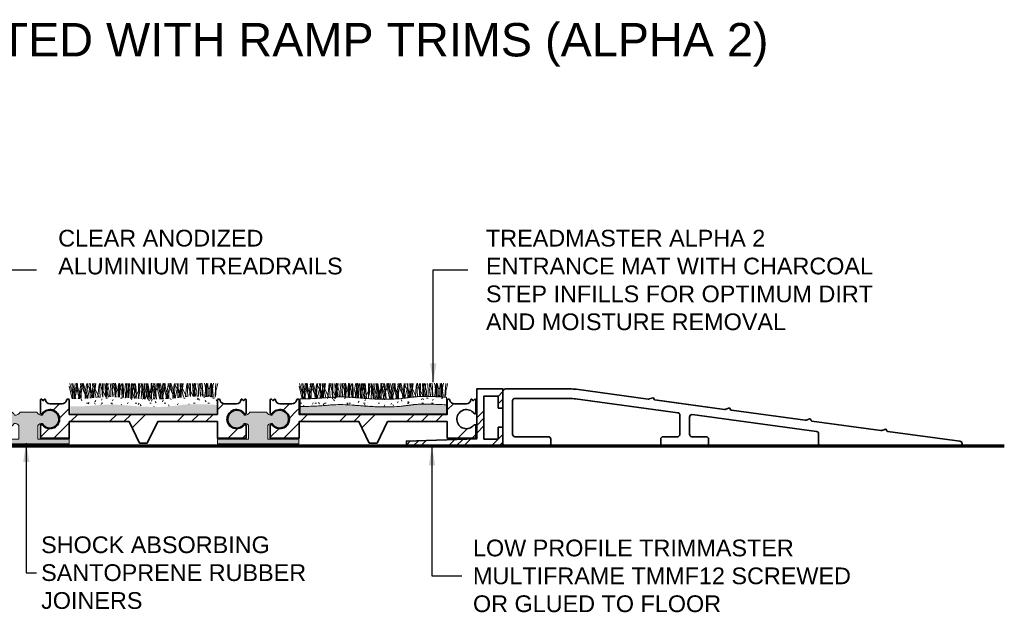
# Model space of a CAD drawing. Header units: millimetres. Extents: x -185 to 180, y -34 to 89.
# Tile 2 of 2: x -26 to 180, y -34 to 89. Entities that reach past the tile are written whole.
import ezdxf

# ---------------------------------------------------------------- set-up
doc = ezdxf.new("R2010")
doc.units = ezdxf.units.MM
for name, color, linetype, lineweight in [('FS-DETAIL', 3, 'Continuous', 35), ('FS-DETAIL-HATCH', 253, 'Continuous', 13), ('FS-DETAIL-THIN', 8, 'Continuous', 18), ('FS-DETAIL-WIDE', 4, 'Continuous', 70), ('FS-TEXT', 7, 'Continuous', 25)]:
    doc.layers.add(name, color=color, linetype=linetype, lineweight=lineweight)
doc.styles.add('Arial', font='arial.ttf', dxfattribs={"height": 2.5})
doc.dimstyles.new('Diagonal_2.5mm Arial$7', dxfattribs={"dimtxt": 2.5, "dimasz": 2, "dimexe": 2.5, "dimexo": 5, "dimgap": 1, "dimtad": 0, "dimzin": 0, "dimdsep": 46, "dimtxsty": 'Arial', "dimcen": 2, "dimdle": 4, "dimclrd": 1, "dimclre": 256, "dimclrt": 7, "dimaunit": 1, "dimadec": 0, "dimazin": 0, "dimtfac": 1, "dimtix": 1, "dimtmove": 2, "dimatfit": 3, "dimfxl": 1, "dimtvp": 1, "dimtolj": 1, "dimtzin": 0, "dimarcsym": 0})
pattern_1 = [(0, (-1470.8694, -3314.3196), (4.064, 1.016), [0.335, -2.713, 0.335, -2.713, -16.256]), (0, (-1470.8694, -3314.3196), (4.064, 1.016), [-6.096, 0.335, -5.761, 0.335, -2.713, -7.112]), (0, (-1470.8694, -3314.3196), (4.064, 1.016), [-15.24, 0.335, -1.697, 0.335, -4.745]), (120, (-1469.3454, -3313.8116), (-2.9118818, 3.01152724), [0.335, -2.713, 0.335, -2.713, -16.256]), (120, (-1469.3454, -3313.8116), (-2.9118818, 3.01152724), [-6.096, 0.335, -5.761, 0.335, -2.713, -7.112]), (120, (-1469.3454, -3313.8116), (-2.9118818, 3.01152724), [-15.24, 0.335, -1.697, 0.335, -4.745]), (240, (-1468.8374, -3311.7796), (-1.1521182, -4.02752724), [0.335, -2.713, 0.335, -2.713, -16.256]), (240, (-1468.8374, -3311.7796), (-1.1521182, -4.02752724), [-6.096, 0.335, -5.761, 0.335, -2.713, -7.112]), (240, (-1468.8374, -3311.7796), (-1.1521182, -4.02752724), [-15.24, 0.335, -1.697, 0.335, -4.745])]

# ---------------------------------------------------------------- blocks, each defined once
blk = doc.blocks.new('CARPET_H_PROFILE_ALPHA')
at = {"layer": 'FS-DETAIL-HATCH'}
for p, q in [((-43.78, -55.42), (-44.36, -53.15)), ((-43.73, -55.42), (-43.93, -53.15)), ((-43.63, -53.51), (-43.71, -53.15)), ((-43.15, -56.37), (-43.63, -53.51)), ((-43.44, -55.42), (-43.24, -53.15)), ((-43.39, -55.42), (-42.82, -53.15)), ((-42.99, -53.77), (-42.99, -53.14)), ((-42.69, -54.18), (-42.99, -53.14)), ((-42.32, -55.42), (-42.89, -53.15)), ((-42.72, -53.77), (-42.72, -53.15)), ((-42.56, -56.36), (-42.08, -53.51)), ((-42.13, -53.4), (-42.09, -53.15)), ((-40.82, -56.21), (-42.13, -53.4)), ((-42.08, -53.51), (-42, -53.15)), ((-41.98, -55.42), (-41.78, -53.15)), ((-41.86, -54.18), (-41.54, -53.1)), ((-41.16, -55.42), (-41.73, -53.15)), ((-41.23, -54.18), (-41.54, -53.1)), ((-40.92, -53.81), (-40.79, -53.15)), ((-40.82, -55.42), (-40.62, -53.15)), ((-40.67, -53.4), (-40.63, -53.15)), ((-39.36, -56.19), (-40.67, -53.4)), ((-39.69, -55.42), (-40.27, -53.15)), ((-40.09, -53.77), (-40.09, -53.15)), ((-40.03, -53.15), (-40.09, -56.25)), ((-39.91, -56.23), (-39.46, -53.51)), ((-39.44, -56.2), (-39.63, -53.15)), ((-39.51, -53.4), (-39.47, -53.15)), ((-38.24, -56.1), (-39.51, -53.4)), ((-39.46, -53.51), (-39.37, -53.15)), ((-39.36, -55.42), (-39.16, -53.15)), ((-39.16, -54.82), (-38.93, -53.15)), ((-38.29, -53.81), (-38.17, -53.16)), ((-37.99, -56.08), (-38.17, -53.16)), ((-38.04, -53.4), (-38, -53.13)), ((-36.82, -56.02), (-38.04, -53.4)), ((-37.89, -53.66), (-38, -53.13)), ((-37.62, -53.15), (-37.54, -54.11)), ((-37.4, -53.15), (-37.46, -56.05)), ((-36.83, -56.02), (-37.01, -53.15)), ((-36.84, -53.73), (-36.68, -53.08)), ((-36.68, -53.43), (-36.68, -53.08)), ((-36.68, -54.75), (-36.68, -53.43)), ((-36.53, -54.82), (-36.31, -53.15)), ((-36.43, -53.66), (-36.53, -53.15)), ((-35.91, -53.15), (-35.86, -53.55)), ((-35.37, -56), (-35.54, -53.15)), ((-35.38, -53.73), (-35.23, -53.13)), ((-35.27, -53.66), (-35.37, -53.15)), ((-34.99, -53.15), (-34.92, -54.11)), ((-34.64, -53.73), (-34.8, -53.08)), ((-34.8, -53.43), (-34.8, -53.08)), ((-34.8, -54.75), (-34.8, -53.43)), ((-34.22, -53.73), (-34.06, -53.08)), ((-34.11, -53.15), (-34.16, -53.55)), ((-34.06, -53.43), (-34.06, -53.08)), ((-34.06, -54.75), (-34.06, -53.43)), ((-33.87, -53.15), (-33.94, -54.11)), ((-33.81, -53.66), (-33.91, -53.15)), ((-33.59, -53.66), (-33.48, -53.15)), ((-33.34, -53.43), (-33.34, -53.15)), ((-33.34, -54.75), (-33.34, -53.43)), ((-33.28, -53.15), (-33.23, -53.55)), ((-32.76, -53.73), (-32.61, -53.13)), ((-32.33, -54.82), (-32.55, -53.15)), ((-32.4, -53.15), (-32.48, -54.11)), ((-32.01, -53.73), (-32.18, -53.08)), ((-32.18, -53.43), (-32.18, -53.08)), ((-32.18, -54.75), (-32.18, -53.43)), ((-32.04, -56.2), (-31.85, -53.15)), ((-31.49, -53.15), (-31.54, -53.55)), ((-31.45, -53.15), (-31.39, -56.25)), ((-31.24, -53.15), (-31.31, -54.11)), ((-30.86, -54.82), (-31.08, -53.15)), ((-30.96, -53.66), (-30.86, -53.15)), ((-30.71, -53.43), (-30.71, -53.15)), ((-30.71, -54.75), (-30.71, -53.43)), ((-30.56, -53.81), (-30.69, -53.15)), ((-30.66, -56.21), (-29.35, -53.4)), ((-29.99, -53.15), (-29.93, -56.25)), ((-29.7, -54.82), (-29.92, -53.15)), ((-29.78, -53.15), (-29.85, -54.11)), ((-29.4, -53.51), (-29.48, -53.15)), ((-29.42, -56.36), (-29.23, -53.16)), ((-28.92, -56.42), (-29.4, -53.51)), ((-29.35, -53.4), (-29.39, -53.15)), ((-29.1, -53.81), (-29.23, -53.16)), ((-28.83, -53.15), (-28.76, -56.25)), ((-28.76, -53.77), (-28.76, -53.15)), ((-28.24, -54.82), (-28.46, -53.15)), ((-28.04, -55.42), (-28.24, -53.15)), ((-27.94, -53.81), (-28.07, -53.15)), ((-28.04, -56.21), (-26.72, -53.4)), ((-27.94, -53.51), (-28.02, -53.15)), ((-27.45, -56.43), (-27.94, -53.51)), ((-27.7, -55.42), (-27.12, -53.15)), ((-27.36, -53.15), (-27.3, -56.25)), ((-27.3, -53.77), (-27.3, -53.14)), ((-27, -54.18), (-27.3, -53.14)), ((-26.78, -53.51), (-26.86, -53.15)), ((-26.29, -56.43), (-26.78, -53.51)), ((-26.72, -53.4), (-26.77, -53.15)), ((-26.48, -53.81), (-26.6, -53.15)), ((-26.16, -54.18), (-25.85, -53.1)), ((-26.14, -53.77), (-26.14, -53.15)), ((-25.46, -55.42), (-26.04, -53.15)), ((-25.54, -54.18), (-25.85, -53.1)), ((-25.41, -55.42), (-25.61, -53.15)), ((-25.31, -53.51), (-25.39, -53.15)), ((-24.83, -56.43), (-25.31, -53.51)), ((-25.13, -55.42), (-24.93, -53.15)), ((-25.07, -55.42), (-24.5, -53.15)), ((-24.68, -53.77), (-24.68, -53.14)), ((-24.38, -54.18), (-24.68, -53.14)), ((-24, -55.42), (-24.58, -53.15)), ((-24.4, -53.77), (-24.4, -53.15)), ((-24.25, -56.41), (-23.76, -53.51)), ((-23.81, -53.4), (-23.77, -53.15)), ((-22.5, -56.21), (-23.81, -53.4)), ((-23.76, -53.51), (-23.68, -53.15)), ((-23.66, -55.42), (-23.46, -53.15)), ((-23.54, -54.18), (-23.22, -53.1)), ((-22.84, -55.42), (-23.41, -53.15)), ((-22.91, -54.18), (-23.22, -53.1)), ((-22.6, -53.81), (-22.47, -53.15)), ((-22.5, -55.42), (-22.3, -53.15)), ((-22.35, -53.4), (-22.31, -53.15)), ((-21.1, -56.08), (-22.33, -53.45)), ((-21.38, -55.42), (-21.95, -53.15)), ((-21.77, -53.77), (-21.77, -53.15)), ((-21.71, -53.15), (-21.77, -56.17)), ((-21.58, -56.15), (-21.14, -53.51)), ((-21.13, -56.09), (-21.31, -53.15)), ((-21.19, -53.4), (-21.15, -53.15)), ((-19.99, -55.97), (-21.19, -53.4)), ((-21.14, -53.51), (-21.05, -53.15)), ((-21.04, -55.42), (-20.84, -53.15)), ((-20.84, -54.82), (-20.62, -53.15)), ((-19.97, -53.81), (-19.85, -53.16)), ((-19.68, -55.95), (-19.85, -53.16)), ((-19.73, -53.4), (-19.68, -53.13)), ((-18.55, -55.91), (-19.73, -53.4)), ((-19.58, -53.66), (-19.68, -53.13)), ((-19.3, -53.15), (-19.22, -54.11)), ((-19.09, -53.15), (-19.14, -55.91)), ((-18.52, -55.91), (-18.69, -53.15)), ((-18.53, -53.73), (-18.36, -53.08)), ((-18.36, -53.43), (-18.36, -53.08)), ((-18.36, -54.75), (-18.36, -53.43)), ((-18.11, -53.66), (-18.22, -53.15)), ((-18.21, -54.82), (-17.99, -53.15)), ((-17.59, -53.15), (-17.54, -53.55)), ((-17.05, -55.9), (-17.22, -53.15)), ((-17.06, -53.73), (-16.91, -53.13)), ((-16.95, -53.66), (-17.05, -53.15)), ((-16.67, -53.15), (-16.6, -54.11)), ((-16.03, -53.73), (-16.18, -53.13)), ((-15.9, -53.73), (-15.74, -53.08)), ((-15.74, -53.43), (-15.74, -53.08)), ((-15.74, -54.75), (-15.74, -53.43)), ((-15.49, -53.66), (-15.59, -53.15)), ((-15.5, -53.15), (-15.55, -53.55)), ((-14.98, -53.66), (-14.88, -53.15)), ((-14.96, -53.15), (-14.91, -53.55)), ((-14.73, -53.43), (-14.73, -53.08)), ((-14.57, -53.73), (-14.73, -53.08)), ((-14.73, -54.75), (-14.73, -53.43)), ((-14.44, -53.73), (-14.29, -53.13)), ((-13.79, -53.15), (-13.87, -54.11)), ((-13.52, -53.66), (-13.41, -53.15)), ((-43.85, -56.38), (-44.46, -53.77)), ((-43.13, -56.37), (-43.86, -54.18)), ((-43.7, -56.38), (-43.78, -55.42)), ((-43.73, -56.38), (-43.73, -55.42)), ((-43.48, -56.37), (-43.39, -55.42)), ((-43.44, -56.37), (-43.44, -55.42)), ((-43.32, -56.37), (-42.72, -53.77)), ((-42.39, -56.36), (-42.99, -53.77)), ((-41.97, -56.35), (-42.69, -54.18)), ((-42.58, -56.36), (-41.86, -54.18)), ((-42.24, -56.36), (-42.32, -55.42)), ((-41.98, -56.35), (-41.98, -55.42)), ((-40.53, -56.28), (-41.23, -54.18)), ((-41.08, -56.31), (-41.16, -55.42)), ((-41.12, -56.31), (-40.92, -53.81)), ((-40.82, -56.3), (-40.82, -55.42)), ((-40.68, -56.29), (-40.09, -53.77)), ((-39.62, -56.21), (-39.69, -55.42)), ((-39.36, -56.19), (-39.36, -55.42)), ((-38.88, -56.15), (-39.16, -54.82)), ((-38.48, -56.12), (-38.29, -53.81)), ((-37.59, -54.78), (-37.89, -53.66)), ((-37.59, -55.46), (-37.59, -54.78)), ((-37.43, -56.05), (-37.59, -55.46)), ((-37.54, -54.11), (-37.43, -55.91)), ((-36.96, -54.56), (-36.84, -53.73)), ((-36.84, -55.08), (-36.96, -54.56)), ((-36.77, -55.61), (-36.84, -55.08)), ((-36.6, -56.01), (-36.68, -54.75)), ((-36.29, -56.01), (-36.53, -54.82)), ((-36.13, -54.78), (-36.43, -53.66)), ((-36.13, -55.46), (-36.13, -54.78)), ((-35.98, -56), (-36.13, -55.46)), ((-35.86, -53.55), (-35.78, -54.6)), ((-35.78, -54.6), (-35.78, -55.8)), ((-35.49, -54.56), (-35.38, -53.73)), ((-35.38, -55.08), (-35.49, -54.56)), ((-35.31, -55.61), (-35.38, -55.08)), ((-34.97, -54.78), (-35.27, -53.66)), ((-34.97, -55.46), (-34.97, -54.78)), ((-34.81, -56.01), (-34.97, -55.46)), ((-34.92, -54.11), (-34.81, -55.91)), ((-34.88, -56.01), (-34.8, -54.75)), ((-34.71, -55.61), (-34.64, -55.08)), ((-34.52, -54.56), (-34.64, -53.73)), ((-34.64, -55.08), (-34.52, -54.56)), ((-34.33, -54.56), (-34.22, -53.73)), ((-34.22, -55.08), (-34.33, -54.56)), ((-34.16, -53.55), (-34.24, -54.6)), ((-34.24, -54.6), (-34.24, -55.8)), ((-34.14, -55.61), (-34.22, -55.08)), ((-33.98, -56.05), (-34.06, -54.75)), ((-33.94, -54.11), (-34.05, -55.91)), ((-34.05, -56.05), (-33.89, -55.46)), ((-33.89, -54.78), (-33.59, -53.66)), ((-33.89, -55.46), (-33.89, -54.78)), ((-33.51, -54.78), (-33.81, -53.66)), ((-33.51, -55.46), (-33.51, -54.78)), ((-33.33, -56.1), (-33.51, -55.46)), ((-33.42, -56.09), (-33.34, -54.75)), ((-33.23, -53.55), (-33.16, -54.6)), ((-33.16, -54.6), (-33.16, -55.8)), ((-32.87, -54.56), (-32.76, -53.73)), ((-32.76, -55.08), (-32.87, -54.56)), ((-32.68, -55.61), (-32.76, -55.08)), ((-32.6, -56.15), (-32.33, -54.82)), ((-32.48, -54.11), (-32.59, -55.91)), ((-32.26, -56.18), (-32.18, -54.75)), ((-32.09, -55.61), (-32.01, -55.08)), ((-31.9, -54.56), (-32.01, -53.73)), ((-32.01, -55.08), (-31.9, -54.56)), ((-31.54, -53.55), (-31.61, -54.6)), ((-31.61, -54.6), (-31.61, -55.8)), ((-31.48, -56.24), (-31.26, -55.46)), ((-31.31, -54.11), (-31.43, -55.91)), ((-31.26, -54.78), (-30.96, -53.66)), ((-31.26, -55.46), (-31.26, -54.78)), ((-31.16, -56.27), (-30.86, -54.82)), ((-30.81, -56.3), (-30.71, -54.75)), ((-30.36, -56.33), (-30.56, -53.81)), ((-30.02, -56.35), (-29.7, -54.82)), ((-29.85, -54.11), (-29.96, -55.91)), ((-28.89, -56.42), (-29.1, -53.81)), ((-28.14, -56.45), (-28.76, -53.77)), ((-28.57, -56.44), (-28.24, -54.82)), ((-28.04, -56.45), (-28.04, -55.42)), ((-27.73, -56.46), (-27.94, -53.81)), ((-27.79, -56.46), (-27.7, -55.42)), ((-26.67, -56.48), (-27.3, -53.77)), ((-26.24, -56.48), (-27, -54.18)), ((-26.93, -56.48), (-26.16, -54.18)), ((-26.26, -56.48), (-26.48, -53.81)), ((-25.51, -56.47), (-26.14, -53.77)), ((-24.79, -56.44), (-25.54, -54.18)), ((-25.37, -56.46), (-25.46, -55.42)), ((-25.41, -56.46), (-25.41, -55.42)), ((-25.17, -56.46), (-25.07, -55.42)), ((-25.13, -56.46), (-25.13, -55.42)), ((-25.02, -56.45), (-24.4, -53.77)), ((-24.06, -56.4), (-24.68, -53.77)), ((-23.65, -56.37), (-24.38, -54.18)), ((-24.28, -56.41), (-23.54, -54.18)), ((-23.92, -56.39), (-24, -55.42)), ((-23.66, -56.37), (-23.66, -55.42)), ((-22.23, -56.23), (-22.91, -54.18)), ((-22.76, -56.29), (-22.84, -55.42)), ((-22.8, -56.29), (-22.6, -53.81)), ((-22.5, -56.26), (-22.5, -55.42)), ((-22.35, -56.24), (-21.77, -53.77)), ((-21.31, -56.11), (-21.38, -55.42)), ((-21.04, -56.08), (-21.04, -55.42)), ((-20.59, -56.02), (-20.84, -54.82)), ((-20.15, -55.99), (-19.97, -53.81)), ((-19.28, -54.78), (-19.58, -53.66)), ((-19.28, -55.46), (-19.28, -54.78)), ((-19.15, -55.91), (-19.28, -55.46)), ((-19.22, -54.11), (-19.11, -55.91)), ((-18.64, -54.56), (-18.53, -53.73)), ((-18.53, -55.08), (-18.64, -54.56)), ((-18.45, -55.61), (-18.53, -55.08)), ((-18.29, -55.91), (-18.36, -54.75)), ((-17.99, -55.91), (-18.21, -54.82)), ((-17.81, -54.78), (-18.11, -53.66)), ((-17.81, -55.46), (-17.81, -54.78)), ((-17.69, -55.9), (-17.81, -55.46)), ((-17.54, -53.55), (-17.46, -54.6)), ((-17.46, -54.6), (-17.46, -55.8)), ((-17.18, -54.56), (-17.06, -53.73)), ((-17.06, -55.08), (-17.18, -54.56)), ((-16.99, -55.61), (-17.06, -55.08)), ((-16.65, -54.78), (-16.95, -53.66)), ((-16.65, -55.46), (-16.65, -54.78)), ((-16.52, -55.92), (-16.65, -55.46)), ((-16.6, -54.11), (-16.49, -55.91)), ((-16.1, -55.61), (-16.03, -55.08)), ((-15.92, -54.56), (-16.03, -53.73)), ((-16.03, -55.08), (-15.92, -54.56)), ((-16.01, -54.56), (-15.9, -53.73)), ((-15.9, -55.08), (-16.01, -54.56)), ((-15.83, -55.61), (-15.9, -55.08)), ((-15.66, -55.96), (-15.74, -54.75)), ((-15.55, -53.55), (-15.63, -54.6)), ((-15.63, -54.6), (-15.63, -55.8)), ((-15.19, -54.78), (-15.49, -53.66)), ((-15.42, -55.98), (-15.28, -55.46)), ((-15.28, -54.78), (-14.98, -53.66)), ((-15.28, -55.46), (-15.28, -54.78)), ((-15.19, -55.46), (-15.19, -54.78)), ((-15.04, -56), (-15.19, -55.46)), ((-14.91, -53.55), (-14.84, -54.6)), ((-14.84, -54.6), (-14.84, -55.8)), ((-14.8, -56.01), (-14.73, -54.75)), ((-14.64, -55.61), (-14.57, -55.08)), ((-14.45, -54.56), (-14.57, -53.73)), ((-14.57, -55.08), (-14.45, -54.56)), ((-14.55, -54.56), (-14.44, -53.73)), ((-14.44, -55.08), (-14.55, -54.56)), ((-14.36, -55.61), (-14.44, -55.08)), ((-13.87, -54.11), (-13.98, -55.91)), ((-13.98, -56.05), (-13.82, -55.46)), ((-13.82, -54.78), (-13.52, -53.66)), ((-13.82, -55.46), (-13.82, -54.78)), ((-40.82, -56.3), (-40.82, -56.21)), ((-37.43, -55.91), (-37.44, -56.05)), ((-36.81, -56.02), (-36.77, -55.61)), ((-35.78, -55.8), (-35.78, -56)), ((-35.34, -56), (-35.31, -55.61)), ((-34.81, -55.91), (-34.81, -56.01)), ((-34.67, -56.02), (-34.71, -55.61)), ((-34.24, -55.8), (-34.24, -56.04)), ((-34.18, -56.04), (-34.14, -55.61)), ((-34.05, -55.91), (-34.04, -56.05)), ((-33.16, -55.8), (-33.15, -56.11)), ((-32.73, -56.14), (-32.68, -55.61)), ((-32.59, -55.91), (-32.57, -56.15)), ((-32.03, -56.2), (-32.09, -55.61)), ((-31.61, -55.8), (-31.62, -56.23)), ((-31.43, -55.91), (-31.4, -56.25)), ((-30.66, -56.31), (-30.66, -56.21)), ((-29.96, -55.91), (-29.93, -56.36)), ((-29.93, -56.25), (-29.93, -56.36)), ((-29.43, -56.39), (-29.42, -56.36)), ((-28.76, -56.25), (-28.77, -56.43)), ((-28.04, -56.45), (-28.04, -56.21)), ((-27.46, -56.47), (-27.45, -56.43)), ((-27.3, -56.25), (-27.31, -56.47)), ((-26.3, -56.48), (-26.29, -56.43)), ((-22.5, -56.26), (-22.5, -56.21)), ((-18.48, -55.91), (-18.45, -55.61)), ((-17.46, -55.8), (-17.46, -55.9)), ((-17.01, -55.9), (-16.99, -55.61)), ((-16.49, -55.91), (-16.49, -55.92)), ((-16.07, -55.94), (-16.1, -55.61)), ((-15.86, -55.95), (-15.83, -55.61)), ((-15.63, -55.8), (-15.63, -55.97)), ((-14.84, -55.8), (-14.83, -56.01)), ((-14.6, -56.02), (-14.64, -55.61)), ((-14.4, -56.03), (-14.36, -55.61)), ((-13.98, -55.91), (-13.97, -56.05))]:
    blk.add_line(p, q, dxfattribs=at)

msp = doc.modelspace()

# ---------------------------------------------------------------- hatches: boundary and pattern name
at = {"layer": 'FS-DETAIL-HATCH'}
h = msp.add_hatch(dxfattribs=at)
h.set_pattern_fill('FP_4', color=256, style=0, pattern_type=2)
h.set_pattern_definition(pattern_1)
h.paths.add_polyline_path([(2.654, 8.224), (3.813, 8.248), (4.961, 8.308), (6.09, 8.403), (7.19, 8.532), (8.326, 8.683), (9.813, 8.797), (12.021, 8.806), (15.319, 8.644), (15.319, 10.247), (12.021, 10.409), (9.813, 10.4), (8.326, 10.286), (7.19, 10.136), (6.09, 10.006), (4.961, 9.911), (3.813, 9.851), (2.654, 9.827), (1.249, 9.846), (0.349, 9.877), (-0.775, 9.938), (-2.911, 10.1), (-4.899, 10.253), (-5.854, 10.3), (-6.813, 10.315), (-7.82, 10.294), (-8.921, 10.233), (-11.436, 10.037), (-12.778, 9.965), (-14.096, 9.937), (-15.27, 9.933), (-15.27, 8.329), (-14.096, 8.333), (-12.778, 8.362), (-11.436, 8.434), (-8.921, 8.63), (-7.82, 8.691), (-6.813, 8.711), (-5.854, 8.696), (-4.899, 8.65), (-2.911, 8.497), (-0.775, 8.335), (0.349, 8.273), (1.496, 8.234)], flags=0)
h = msp.add_hatch(dxfattribs=at)
h.set_pattern_fill('FP_4', color=256, style=0, pattern_type=2)
h.set_pattern_definition(pattern_1)
h.paths.add_polyline_path([(50.72, 8.224), (51.878, 8.248), (53.027, 8.308), (54.155, 8.403), (55.255, 8.532), (56.391, 8.683), (57.879, 8.797), (60.087, 8.806), (63.384, 8.644), (63.384, 10.247), (60.087, 10.409), (57.879, 10.4), (56.391, 10.286), (55.255, 10.136), (54.155, 10.006), (53.027, 9.911), (51.878, 9.851), (50.72, 9.827), (49.561, 9.838), (48.414, 9.877), (47.29, 9.938), (45.154, 10.1), (43.167, 10.253), (42.212, 10.3), (41.253, 10.315), (40.245, 10.294), (39.144, 10.233), (36.629, 10.037), (35.287, 9.965), (33.969, 9.937), (32.795, 9.933), (32.795, 8.329), (33.969, 8.333), (35.287, 8.362), (36.629, 8.434), (39.144, 8.63), (40.245, 8.691), (41.253, 8.711), (42.212, 8.696), (43.167, 8.65), (45.154, 8.497), (47.29, 8.335), (48.414, 8.273), (49.561, 8.234)], flags=0)
h = msp.add_hatch(dxfattribs=at)
h.set_pattern_fill('FP_3', color=256, style=0, pattern_type=2)
h.set_pattern_definition([(45, (-1470.8694, -3314.3196), (-4.490128, 4.490128), []), (45, (-1469.2824, -3314.3196), (9e-16, 8.980256), []), (45, (-1472.4564, -3314.3196), (9e-16, 8.980256), [])])
h.paths.add_polyline_path([(55.004, 0), (75.204, 0), (75.204, 4), (74.204, 4), (74.204, 1.5), (71.204, 1.5), (71.204, 10.5), (74.204, 10.5), (74.204, 8), (75.204, 8), (75.204, 12), (69.704, 12), (69.704, 1.519), (55.004, 1.074)], flags=0)
at = {"layer": 'FS-DETAIL-HATCH', "lineweight": 18}
h = msp.add_hatch(dxfattribs=at)
h.set_pattern_fill('FP_1', color=256, style=0, pattern_type=2)
h.set_pattern_definition([(45, (-1489.872, -3330.239), (14.142136, -9e-16), [20, 0]), (45, (-1486.872, -3330.239), (14.142136, -9e-16), [20, 0]), (45, (-1483.872, -3330.239), (14.142136, -9e-16), [20, 0])])
h.paths.add_polyline_path([(0.813, 0.675), (3, 5.175), (15.482, 5.175), (15.482, 1.675), (21.482, 1.675), (21.482, 4.475), (21.341, 4.492), (21.201, 4.473), (21.069, 4.421), (20.954, 4.337), (20.863, 4.228), (20.455, 3.927), (19.983, 3.739), (19.479, 3.675), (18.976, 3.74), (18.505, 3.93), (18.097, 4.232), (17.778, 4.628), (17.57, 5.091), (17.484, 5.591), (17.527, 6.097), (17.697, 6.576), (17.981, 6.996), (18.362, 7.332), (18.815, 7.561), (19.312, 7.668), (19.819, 7.646), (20.304, 7.498), (20.737, 7.232), (21.176, 6.791), (21.23, 6.771), (21.288, 6.765), (21.345, 6.773), (21.399, 6.796), (21.445, 6.83), (21.482, 6.875), (21.482, 9.775), (21.425, 9.841), (21.343, 9.872), (21.257, 9.862), (21.218, 9.841), (20.915, 9.505), (20.643, 9.838), (20.575, 9.864), (20.502, 9.852), (20.47, 9.833), (20.427, 9.773), (20.389, 9.535), (20.291, 9.316), (20.14, 9.129), (19.945, 8.988), (19.721, 8.901), (19.482, 8.875), (16.971, 8.875), (16.76, 8.894), (16.558, 8.959), (16.376, 9.068), (16.223, 9.215), (16.107, 9.392), (15.978, 9.742), (15.924, 9.803), (15.856, 9.848), (15.779, 9.874), (15.698, 9.88), (15.618, 9.865), (15.545, 9.831), (15.482, 9.779), (15.482, 6.675), (-15.518, 6.675), (-15.518, 9.779), (-15.58, 9.831), (-15.654, 9.865), (-15.734, 9.88), (-15.815, 9.874), (-15.892, 9.848), (-15.959, 9.803), (-16.014, 9.742), (-16.053, 9.657), (-16.068, 9.591), (-16.142, 9.392), (-16.259, 9.215), (-16.412, 9.068), (-16.594, 8.959), (-16.795, 8.894), (-17.006, 8.875), (-19.518, 8.875), (-19.757, 8.901), (-19.981, 8.988), (-20.175, 9.129), (-20.327, 9.316), (-20.425, 9.535), (-20.463, 9.773), (-20.506, 9.833), (-20.573, 9.863), (-20.646, 9.856), (-20.679, 9.838), (-20.951, 9.505), (-21.253, 9.841), (-21.335, 9.872), (-21.422, 9.861), (-21.46, 9.841), (-21.518, 9.775), (-21.518, 6.875), (-21.481, 6.83), (-21.434, 6.796), (-21.381, 6.773), (-21.323, 6.765), (-21.242, 6.779), (-21.211, 6.791), (-21.143, 6.845), (-21.113, 6.878), (-20.773, 7.232), (-20.34, 7.498), (-19.854, 7.646), (-19.347, 7.668), (-18.851, 7.561), (-18.389, 7.324), (-18.016, 6.996), (-17.732, 6.576), (-17.563, 6.097), (-17.52, 5.591), (-17.605, 5.091), (-17.814, 4.628), (-18.133, 4.232), (-18.54, 3.93), (-19.011, 3.74), (-19.515, 3.675), (-20.019, 3.739), (-20.506, 3.939), (-20.899, 4.228), (-20.99, 4.337), (-21.143, 4.436), (-21.236, 4.473), (-21.377, 4.492), (-21.518, 4.475), (-21.518, 1.675), (-15.518, 1.675), (-15.518, 5.175), (-3, 5.175), (-0.813, 0.675)], flags=0)
at = {"layer": 'FS-DETAIL-HATCH'}
for points in [[(-2.911, 6.751), (15.319, 6.751), (15.319, 8.644), (13.133, 8.751), (9.222, 8.751), (8.326, 8.683), (7.19, 8.532), (6.09, 8.403), (4.961, 8.308), (3.813, 8.248), (2.654, 8.224), (1.249, 8.243), (0.349, 8.273), (-0.775, 8.335), (-2.911, 8.497), (-4.899, 8.65), (-5.854, 8.696), (-6.813, 8.711), (-8.051, 8.678), (-8.921, 8.63), (-11.436, 8.434), (-12.778, 8.362), (-14.096, 8.333), (-15.27, 8.329), (-15.27, 6.751), (-3.92, 6.751)], [(32.795, 6.751), (63.384, 6.751), (63.384, 8.644), (61.199, 8.751), (57.287, 8.751), (56.391, 8.683), (55.255, 8.532), (54.155, 8.403), (53.027, 8.308), (51.878, 8.248), (50.72, 8.224), (49.561, 8.234), (48.414, 8.273), (47.29, 8.335), (45.154, 8.497), (43.167, 8.65), (42.212, 8.696), (41.253, 8.711), (40.245, 8.691), (39.144, 8.63), (36.629, 8.434), (35.287, 8.362), (33.798, 8.333), (32.795, 8.329)], [(-15.546, 0.484), (-15.546, 1.484), (-22.05, 1.484), (-22.05, 4.307), (-21.949, 4.471), (-21.81, 4.605), (-21.643, 4.702), (-21.458, 4.756), (-21.265, 4.763), (-21.076, 4.723), (-20.794, 4.376), (-20.434, 4.109), (-20.02, 3.939), (-19.577, 3.877), (-19.132, 3.926), (-18.713, 4.084), (-18.345, 4.34), (-18.053, 4.679), (-17.853, 5.08), (-17.759, 5.528), (-17.776, 5.965), (-17.902, 6.395), (-18.131, 6.78), (-18.448, 7.096), (-18.833, 7.324), (-19.263, 7.45), (-19.71, 7.466), (-20.148, 7.371), (-20.549, 7.171), (-20.887, 6.878), (-21.143, 6.51), (-21.423, 6.518), (-21.694, 6.592), (-21.939, 6.728), (-22.146, 6.918), (-22.302, 7.151), (-25.799, 7.151), (-25.955, 6.918), (-26.161, 6.728), (-26.407, 6.592), (-26.677, 6.518), (-26.958, 6.51), (-27.214, 6.878), (-27.552, 7.171), (-27.953, 7.371), (-28.39, 7.466), (-28.838, 7.45), (-29.267, 7.324), (-29.653, 7.096), (-29.97, 6.78), (-30.198, 6.395), (-30.325, 5.965), (-30.342, 5.518), (-30.247, 5.08), (-30.048, 4.679), (-29.755, 4.34), (-29.388, 4.084), (-28.969, 3.926), (-28.524, 3.877), (-28.081, 3.939), (-27.666, 4.109), (-27.307, 4.376), (-27.024, 4.723), (-26.836, 4.763), (-26.643, 4.756), (-26.457, 4.702), (-26.291, 4.605), (-26.152, 4.471), (-26.05, 4.307), (-26.05, 1.484), (-32.554, 1.484), (-32.554, 0.484), (-17.35, 0.484)], [(15.511, 0.484), (32.519, 0.484), (32.519, 1.484), (26.015, 1.484), (26.015, 4.307), (26.117, 4.471), (26.255, 4.605), (26.422, 4.702), (26.607, 4.756), (26.8, 4.763), (26.989, 4.723), (27.271, 4.376), (27.631, 4.109), (28.045, 3.939), (28.489, 3.877), (28.934, 3.926), (29.353, 4.084), (29.72, 4.34), (30.012, 4.679), (30.212, 5.08), (30.306, 5.528), (30.29, 5.965), (30.163, 6.395), (29.934, 6.78), (29.617, 7.096), (29.232, 7.324), (28.802, 7.45), (28.355, 7.466), (27.917, 7.371), (27.517, 7.171), (27.178, 6.878), (26.922, 6.51), (26.642, 6.518), (26.371, 6.592), (26.126, 6.728), (25.919, 6.918), (25.763, 7.151), (22.266, 7.151), (22.11, 6.918), (21.904, 6.728), (21.658, 6.592), (21.388, 6.518), (21.107, 6.51), (20.852, 6.878), (20.513, 7.171), (20.112, 7.371), (19.675, 7.466), (19.227, 7.45), (18.798, 7.324), (18.413, 7.096), (18.096, 6.78), (17.867, 6.395), (17.74, 5.965), (17.723, 5.518), (17.818, 5.08), (18.017, 4.679), (18.31, 4.34), (18.677, 4.084), (19.096, 3.926), (19.541, 3.877), (19.985, 3.939), (20.399, 4.109), (20.758, 4.376), (21.041, 4.723), (21.23, 4.763), (21.422, 4.756), (21.608, 4.702), (21.775, 4.605), (21.913, 4.471), (22.015, 4.307), (22.015, 1.484), (15.511, 1.484), (15.511, 1.399)]]:
    msp.add_hatch(color=256, dxfattribs=at).paths.add_polyline_path(points, flags=0)
at = {"layer": 'FS-DETAIL-HATCH', "lineweight": 18}
h = msp.add_hatch(dxfattribs=at)
h.set_pattern_fill('FP_1', color=256, style=0, pattern_type=2)
h.set_pattern_definition([(45, (-1441.807, -3330.239), (14.142136, -9e-16), [20, 0]), (45, (-1438.807, -3330.239), (14.142136, -9e-16), [20, 0]), (45, (-1435.807, -3330.239), (14.142136, -9e-16), [20, 0])])
h.paths.add_polyline_path([(48.878, 0.675), (51.065, 5.175), (63.547, 5.175), (63.547, 1.675), (69.547, 1.675), (69.547, 4.475), (69.407, 4.492), (69.266, 4.473), (69.134, 4.421), (69.019, 4.337), (68.929, 4.228), (68.52, 3.927), (68.048, 3.739), (67.545, 3.675), (67.041, 3.74), (66.57, 3.93), (66.162, 4.232), (65.844, 4.628), (65.635, 5.091), (65.549, 5.591), (65.592, 6.097), (65.762, 6.576), (66.046, 6.996), (66.427, 7.332), (66.88, 7.561), (67.377, 7.668), (67.884, 7.646), (68.37, 7.498), (68.802, 7.232), (69.241, 6.791), (69.295, 6.771), (69.353, 6.765), (69.411, 6.773), (69.464, 6.796), (69.511, 6.83), (69.547, 6.875), (69.547, 9.775), (69.49, 9.841), (69.409, 9.872), (69.322, 9.862), (69.283, 9.841), (68.98, 9.505), (68.709, 9.838), (68.64, 9.864), (68.567, 9.852), (68.536, 9.833), (68.493, 9.773), (68.454, 9.535), (68.356, 9.316), (68.205, 9.129), (68.011, 8.988), (67.786, 8.901), (67.547, 8.875), (65.036, 8.875), (64.825, 8.894), (64.623, 8.959), (64.441, 9.068), (64.288, 9.215), (64.172, 9.392), (64.043, 9.742), (63.989, 9.803), (63.921, 9.848), (63.844, 9.874), (63.763, 9.88), (63.683, 9.865), (63.61, 9.831), (63.547, 9.779), (63.547, 6.675), (32.547, 6.675), (32.547, 9.779), (32.485, 9.831), (32.411, 9.865), (32.331, 9.88), (32.25, 9.874), (32.174, 9.848), (32.106, 9.803), (32.052, 9.742), (32.012, 9.657), (31.997, 9.591), (31.923, 9.392), (31.807, 9.215), (31.654, 9.068), (31.472, 8.959), (31.27, 8.894), (31.059, 8.875), (28.547, 8.875), (28.308, 8.901), (28.084, 8.988), (27.89, 9.129), (27.739, 9.316), (27.641, 9.535), (27.602, 9.773), (27.559, 9.833), (27.492, 9.863), (27.419, 9.856), (27.386, 9.838), (27.114, 9.505), (26.812, 9.841), (26.73, 9.872), (26.644, 9.861), (26.605, 9.841), (26.547, 9.775), (26.547, 6.875), (26.584, 6.83), (26.631, 6.796), (26.684, 6.773), (26.742, 6.765), (26.823, 6.779), (26.854, 6.791), (26.922, 6.845), (26.952, 6.878), (27.293, 7.232), (27.725, 7.498), (28.211, 7.646), (28.718, 7.668), (29.214, 7.561), (29.676, 7.324), (30.049, 6.996), (30.333, 6.576), (30.502, 6.097), (30.546, 5.591), (30.46, 5.091), (30.251, 4.628), (29.933, 4.232), (29.525, 3.93), (29.054, 3.74), (28.55, 3.675), (28.047, 3.739), (27.559, 3.939), (27.166, 4.228), (27.076, 4.337), (26.922, 4.436), (26.829, 4.473), (26.688, 4.492), (26.547, 4.475), (26.547, 1.675), (32.547, 1.675), (32.547, 5.175), (45.065, 5.175), (47.252, 0.675)], flags=0)

# ---------------------------------------------------------------- linework, layer by layer
at = {"layer": 'FS-DETAIL'}
msp.add_lwpolyline([(74.204, 4), (74.204, 1.5), (71.204, 1.5), (71.204, 10.5), (74.204, 10.5), (74.204, 8), (75.204, 8), (75.204, 12), (69.704, 12), (69.704, 1.519), (55.004, 1.074), (55.004, 0), (75.204, 0), (75.204, 4)], close=True, dxfattribs=at)
msp.add_lwpolyline([(106.875, 9.698), (121.541, 7.713), (106.988, 9.682, -0.2651504), (106.83, 9.803), (106.702, 10.107, 0.39374), (106.577, 10.163), (105.797, 9.897, -0.1164338), (105.568, 9.874), (90.525, 11.91, 0.0336313), (89.184, 12), (75.704, 12, 0.4142136), (75.204, 11.5), (75.204, 0.5, 0.4142136), (75.704, 0), (84.704, 0, 0.4142136), (85.204, 0.5), (85.204, 1.5, 0.4142136), (84.704, 2), (77.704, 2, -0.4142136), (77.204, 2.5), (77.204, 9.5, -0.4142136), (77.704, 10), (89.049, 10, -0.0336313), (90.39, 9.91), (111.771, 7.017, -0.3753534), (112.204, 6.522), (112.204, 2.5, -0.4142136), (111.704, 2), (108.704, 2, 0.4142136), (108.204, 1.5), (108.204, 0.5, 0.4142136), (108.704, 0), (117.704, 0, 0.4142136), (118.204, 0.5), (118.204, 1.5, 0.4142136), (117.704, 2), (114.704, 2, -0.4142136), (114.204, 2.5), (114.204, 6.116, -0.4541717), (114.771, 6.611), (140.771, 3.094, -0.3753534), (141.204, 2.598), (141.204, 0.5, 0.4142136), (141.704, 0), (170.704, 0, 0.4142136), (171.204, 0.5), (171.204, 0.558, 0.3788367), (170.765, 1.054), (155.649, 3.099, -0.2651504), (155.491, 3.219), (155.363, 3.524, 0.39374), (155.238, 3.58), (154.458, 3.313, -0.1164338), (154.23, 3.291), (139.807, 5.242, -0.2651504), (139.649, 5.363), (139.521, 5.667, 0.39374), (139.396, 5.723), (138.616, 5.457, -0.1164338), (138.388, 5.434), (122.96, 7.521, -0.2651504), (122.803, 7.642), (122.674, 7.947, 0.39374), (122.55, 8.002), (121.77, 7.736, -0.1164338), (121.541, 7.713)], format="xyb", dxfattribs=at)
at = {"layer": 'FS-DETAIL', "flags": 128}
for points in [[(-15.518, 9.779), (-15.518, 6.675), (15.482, 6.675), (15.482, 9.779, -0.6495569), (16.033, 9.591, 0.3507355), (16.971, 8.875), (19.482, 8.875, 0.4118059), (20.427, 9.773, -0.667183), (20.69, 9.782), (20.915, 9.505), (21.16, 9.776, -0.609352), (21.482, 9.775), (21.482, 6.875, -0.5370451), (21.089, 6.866, 2.6436192), (20.863, 4.228, -0.3215119), (21.482, 4.475), (21.482, 1.675), (15.482, 1.675), (15.482, 5.175), (3, 5.175), (0.813, 0.675), (-0.813, 0.675), (-3, 5.175), (-15.518, 5.175), (-15.518, 1.675), (-21.518, 1.675), (-21.518, 4.475, -0.3215119), (-20.899, 4.228, 2.6436192), (-21.124, 6.866, -0.5370451), (-21.518, 6.875), (-21.518, 9.775, -0.609352), (-21.196, 9.776), (-20.951, 9.505), (-20.726, 9.782, -0.667183), (-20.463, 9.773, 0.4118059), (-19.518, 8.875), (-17.006, 8.875, 0.3507355), (-16.068, 9.591, -0.6495569)], [(26.547, 4.475), (26.547, 1.675), (32.547, 1.675), (32.547, 5.175), (45.065, 5.175), (47.252, 0.675), (48.878, 0.675), (51.065, 5.175), (63.547, 5.175), (63.547, 1.675), (69.547, 1.675), (69.547, 4.475, 0.3215119), (68.929, 4.228, -2.6436192), (69.154, 6.866, 0.5370451), (69.547, 6.875), (69.547, 9.775, 0.609352), (69.225, 9.776), (68.98, 9.505), (68.755, 9.782, 0.667183), (68.493, 9.773, -0.4118059), (67.547, 8.875), (65.036, 8.875, -0.3507355), (64.098, 9.591, 0.6495569), (63.547, 9.779), (63.547, 6.675), (32.547, 6.675), (32.547, 9.779, 0.6495569), (31.997, 9.591, -0.3507355), (31.059, 8.875), (28.547, 8.875, -0.4118059), (27.602, 9.773, 0.667183), (27.339, 9.782), (27.114, 9.505), (26.87, 9.776, 0.609352), (26.547, 9.775), (26.547, 6.875, 0.5370451), (26.941, 6.866, -2.6436192), (27.166, 4.228, 0.3215119)]]:
    msp.add_lwpolyline(points, format="xyb", close=True, dxfattribs=at)
at = {"layer": 'FS-DETAIL-THIN'}
for p, q in [((32.795, 9.933), (32.795, 8.329)), ((32.795, 8.329), (32.795, 6.751)), ((63.384, 8.644), (63.384, 10.247)), ((63.384, 6.751), (63.384, 8.644)), ((32.795, 6.751), (63.384, 6.751))]:
    msp.add_line(p, q, dxfattribs=at)
for points in [[(-26.958, 6.51, 3.7564264), (-27.024, 4.723, -0.3836815), (-26.05, 4.307), (-26.05, 1.484), (-32.554, 1.484), (-32.554, 0.484), (-15.546, 0.484), (-15.546, 1.484), (-22.05, 1.484), (-22.05, 4.307, -0.3836815), (-21.076, 4.723, 3.7564264), (-21.143, 6.51, -0.306695), (-22.302, 7.151), (-25.799, 7.151, -0.306695)], [(21.107, 6.51, 3.7564264), (21.041, 4.723, -0.3836815), (22.015, 4.307), (22.015, 1.484), (15.511, 1.484), (15.511, 0.484), (32.519, 0.484), (32.519, 1.484), (26.015, 1.484), (26.015, 4.307, -0.3836815), (26.989, 4.723, 3.7564264), (26.922, 6.51, -0.306695), (25.763, 7.151), (22.266, 7.151, -0.306695)]]:
    msp.add_lwpolyline(points, format="xyb", close=True, dxfattribs=at)
for points, knots in [([(63.384, 10.247), (62.103, 10.33), (60.439, 10.414), (59.029, 10.427), (58.349, 10.414), (57.871, 10.401), (57.438, 10.381), (57.063, 10.353), (56.776, 10.326), (56.555, 10.303), (56.39, 10.286), (56.124, 10.258), (55.842, 10.219), (55.529, 10.172), (55.256, 10.135), (54.977, 10.101), (54.614, 10.056), (53.975, 9.984), (52.651, 9.874), (49.948, 9.776), (47.239, 9.927), (45.148, 10.101), (44.14, 10.185), (43.162, 10.257), (42.212, 10.305), (41.261, 10.321), (40.261, 10.301), (39.166, 10.24), (38.146, 10.155), (37.289, 10.086), (36.411, 10.02), (35.287, 9.956), (33.938, 9.934), (33.162, 9.93), (32.795, 9.933)], [0, 0, 0, 0, 0.0416667, 0.0625, 0.0729167, 0.0833333, 0.09375, 0.1041667, 0.1145833, 0.1197917, 0.125, 0.1302083, 0.1458333, 0.15625, 0.1666667, 0.1770833, 0.1875, 0.2083333, 0.25, 0.3333333, 0.5, 0.5416667, 0.5833333, 0.625, 0.6666667, 0.7083333, 0.75, 0.7916667, 0.8333333, 0.8541667, 0.875, 0.9166667, 0.9583333, 1, 1, 1, 1]), ([(32.795, 8.329), (33.162, 8.327), (33.938, 8.331), (35.287, 8.353), (36.411, 8.416), (37.289, 8.482), (38.146, 8.552), (39.166, 8.637), (40.627, 8.718), (42.21, 8.717), (43.802, 8.61), (45.148, 8.497), (46.193, 8.41), (47.284, 8.332), (48.41, 8.27), (49.559, 8.23), (51.107, 8.214), (52.651, 8.27), (53.975, 8.38), (54.614, 8.452), (54.977, 8.497), (55.256, 8.532), (55.529, 8.569), (55.797, 8.609), (56.076, 8.648), (56.335, 8.678), (56.555, 8.7), (56.776, 8.722), (57.063, 8.749), (57.438, 8.778), (57.871, 8.798), (58.349, 8.811), (59.029, 8.823), (60.439, 8.811), (62.103, 8.727), (63.384, 8.644)], [0, 0, 0, 0, 0.0416667, 0.0833333, 0.125, 0.1458333, 0.1666667, 0.2083333, 0.25, 0.3333333, 0.4166667, 0.4583333, 0.5, 0.5416667, 0.5833333, 0.625, 0.6666667, 0.75, 0.7916667, 0.8125, 0.8229167, 0.8333333, 0.84375, 0.8541667, 0.8645833, 0.875, 0.8802083, 0.8854167, 0.8958333, 0.90625, 0.9166667, 0.9270833, 0.9375, 0.9583333, 1, 1, 1, 1])]:
    msp.add_open_spline(points, degree=3, knots=knots, dxfattribs=at)
at = {"layer": 'FS-DETAIL-WIDE', "lineweight": 70}
msp.add_line((180.04, 0), (-180.04, 0), dxfattribs=at)

# ---------------------------------------------------------------- block references
at = {"layer": 'FS-DETAIL-HATCH'}
for p in [(28.975, 66.31), (77.04, 66.31)]:
    msp.add_blockref('CARPET_H_PROFILE_ALPHA', p, dxfattribs=at)

# ---------------------------------------------------------------- texts
at = {"layer": 'FS-TEXT', "insert": (-157.207, 84.042), "char_height": 7, "width": 300.59277, "attachment_point": 4, "line_spacing_factor": 0.938532, "style": 'Arial', "bg_fill": 3, "box_fill_scale": 1.25, "bg_fill_color": 0, "bg_fill_transparency": 0}
msp.add_mtext('{\\C7;DETAIL 5: SURFACE MOUNTED WITH RAMP TRIMS (ALPHA 2)}', dxfattribs=at)
at = {"layer": 'FS-TEXT', "color": 7, "char_height": 3.5, "style": 'Arial'}
for s, insert, attachment_point in [('CLEAR ANODIZED\\PALUMINIUM TREADRAILS', (-17.816, 45.305), 1), ('TREADMASTER ALPHA 2^JENTRANCE MAT WITH CHARCOAL\\PSTEP INFILLS FOR OPTIMUM DIRT\\PAND MOISTURE REMOVAL', (71.64, 45.305), 1), ('SHOCK ABSORBING\\PSANTOPRENE RUBBER\\PJOINERS', (-21.381, -26.485), 4), ('LOW PROFILE TRIMMASTER\\PMULTIFRAME TMMF12 SCREWED\\POR GLUED TO FLOOR', (68.926, -27.16), 4)]:
    msp.add_mtext(s, dxfattribs=dict(at, insert=insert, attachment_point=attachment_point))

# ---------------------------------------------------------------- leaders
at = {"layer": 'FS-TEXT', "annotation_type": 0, "has_hookline": 1, "hookline_direction": 0}
for points in [[(-29.638, 8.853), (-29.638, 36.907), (-22.381, 36.907)], [(60.62, 13.383), (60.62, 36.907), (67.877, 36.907)]]:
    msp.add_leader(points, dimstyle='Diagonal_2.5mm Arial$7', override={"dimscale": 1, "dimasz": 4}, dxfattribs=at)
for points, text_width in [([(-24.489, 0.675), (-24.489, -26.485), (-22.381, -26.485)], 55.143), ([(60.354, 0), (60.354, -27.16), (66.617, -27.16)], 78.425)]:
    msp.add_leader(points, dimstyle='Diagonal_2.5mm Arial$7', override={"dimscale": 1, "dimasz": 4}, dxfattribs=dict(at, text_width=text_width))

doc.saveas('drawing.dxf')
